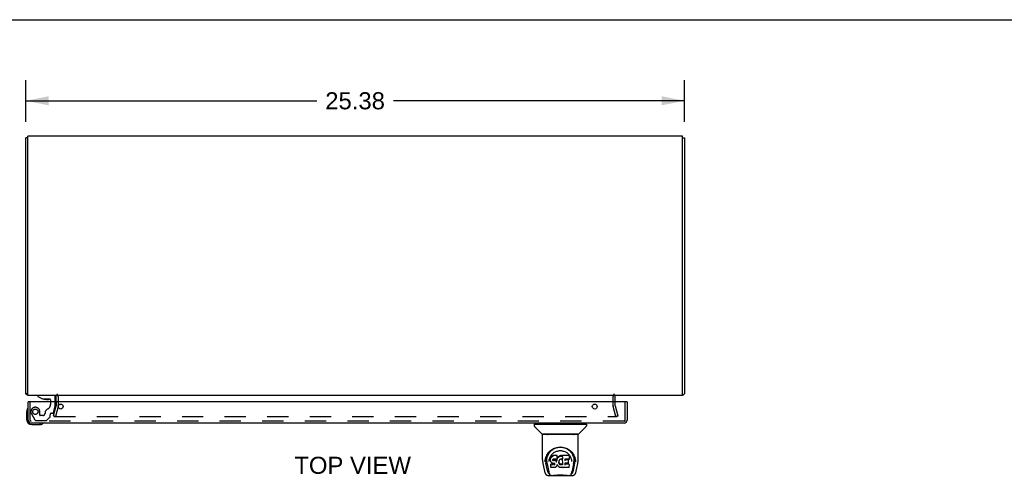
# Model space of a CAD drawing. Header units: inches. Extents: x 0 to 149, y 0 to 96.
# Tile 14 of 16: x 37 to 75, y 79 to 96. Entities that reach past the tile are written whole.
import ezdxf

# ---------------------------------------------------------------- set-up
doc = ezdxf.new("R2010")
doc.units = ezdxf.units.IN
doc.header["$LTSCALE"] = 8.201754
doc.header["$MEASUREMENT"] = 0
doc.linetypes.add('HIDDEN', pattern=[0.2, 0.1, -0.1])
doc.layers.get('0').update_dxf_attribs({"linetype": 'CONTINUOUS'})
for name, color, linetype in [('DEFAULT_2', 8, 'HIDDEN'), ('DIMENSIONS', 7, 'CONTINUOUS'), ('DOOR_ASSEMBLY', 7, 'CONTINUOUS')]:
    doc.layers.add(name, color=color, linetype=linetype)
doc.styles.get("Standard").update_dxf_attribs({"font": 'arial.ttf'})
doc.dimstyles.new('DIMSTYLE_1', dxfattribs={"dimtxt": 0.657895, "dimasz": 0.877193, "dimexe": 0.09, "dimexo": 0.07, "dimgap": 0.0375, "dimtad": 0, "dimtih": 1, "dimtoh": 1, "dimzin": 4, "dimdsep": 46, "dimtxsty": 'Standard', "dimblk": '_FILLED', "dimblk1": '_FILLED', "dimblk2": '_FILLED', "dimcen": 0.09, "dimadec": 3, "dimazin": 1, "dimtfac": 1, "dimtdec": 3, "dimtofl": 0, "dimtmove": 0, "dimatfit": 3, "dimldrblk": '_FILLED', "dimfxl": 0, "dimtolj": 1, "dimtzin": 4, "dimarcsym": 0})

# ---------------------------------------------------------------- blocks, each defined once
blk = doc.blocks.new('_FILLED')
at = {"color": 0, "linetype": 'ByBlock'}
blk.add_solid([(0, 0), (-1, 0.2), (-1, -0.2)], dxfattribs=at)
blk = doc.blocks.new('*D2')
at = {"layer": 'DIMENSIONS', "color": 2, "linetype": 'Continuous'}
for p, q in [((36.863, 92.548), (36.863, 94.151)), ((62.238, 92.548), (62.238, 94.151)), ((36.863, 93.362), (48.072, 93.362)), ((62.238, 93.362), (51.029, 93.362))]:
    blk.add_line(p, q, dxfattribs=at)
at = {"layer": 'DIMENSIONS', "color": 2, "linetype": 'Continuous', "xscale": 0.8771929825, "yscale": 0.8771929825, "zscale": 0.8771929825, "rotation": 180}
blk.add_blockref('_FILLED', (36.863, 93.362), dxfattribs=at)
at = {"layer": 'DIMENSIONS', "color": 2, "linetype": 'Continuous', "xscale": 0.8771929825, "yscale": 0.8771929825, "zscale": 0.8771929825}
blk.add_blockref('_FILLED', (62.238, 93.362), dxfattribs=at)
at = {"layer": 'DIMENSIONS', "color": 2, "linetype": 'Continuous', "insert": (49.55, 93.691), "char_height": 0.6579, "width": 2.29896, "attachment_point": 2, "line_spacing_factor": 0.9}
blk.add_mtext('25.38', dxfattribs=at)

msp = doc.modelspace()

# ---------------------------------------------------------------- linework, layer by layer
at = {"color": 7, "linetype": 'Continuous'}
for p, q in [((0, 96.491), (149.123, 96.491)), ((36.938, 91.934), (36.863, 91.934)), ((62.163, 91.934), (62.238, 91.934)), ((36.938, 82.06), (36.863, 82.06))]:
    msp.add_line(p, q, dxfattribs=at)
at = {"color": 3, "linetype": 'Continuous'}
for p, q in [((36.863, 82.06), (36.863, 91.934)), ((36.938, 81.997), (36.938, 91.997)), ((62.163, 91.997), (36.938, 91.997)), ((62.163, 81.997), (62.163, 91.997)), ((62.238, 91.934), (62.238, 82.06)), ((62.163, 81.997), (36.938, 81.997)), ((38.038, 81.754), (38.038, 81.955)), ((59.563, 81.955), (59.563, 81.754))]:
    msp.add_line(p, q, dxfattribs=at)
for points in [[(36.894, 82.035), (36.892, 82.037), (36.89, 82.038), (36.888, 82.04), (36.885, 82.041), (36.883, 82.043), (36.88, 82.044), (36.878, 82.046), (36.875, 82.047), (36.873, 82.048), (36.871, 82.05), (36.869, 82.051), (36.867, 82.052), (36.866, 82.054), (36.864, 82.055), (36.864, 82.056), (36.863, 82.058), (36.863, 82.059), (36.863, 82.06)], [(62.207, 82.035), (62.208, 82.035), (62.208, 82.036), (62.209, 82.037), (62.21, 82.037), (62.211, 82.038), (62.212, 82.039), (62.213, 82.04), (62.214, 82.04), (62.215, 82.041), (62.216, 82.042), (62.218, 82.043), (62.219, 82.043)], [(62.219, 82.043), (62.222, 82.045), (62.224, 82.046)], [(62.224, 82.046), (62.226, 82.047), (62.227, 82.048), (62.228, 82.048), (62.229, 82.049), (62.23, 82.049), (62.231, 82.05), (62.232, 82.051), (62.232, 82.051), (62.233, 82.052), (62.234, 82.052), (62.234, 82.053), (62.235, 82.053), (62.235, 82.054), (62.236, 82.054), (62.236, 82.055), (62.236, 82.055), (62.237, 82.056), (62.237, 82.056), (62.237, 82.057), (62.237, 82.057), (62.238, 82.058), (62.238, 82.058), (62.238, 82.059), (62.238, 82.059), (62.238, 82.06), (62.238, 82.06)]]:
    msp.add_lwpolyline(points, dxfattribs=at)
for centre, radius, start, end in [((36.98, 82.114), 0.117, 222.5569, 248.9573), ((37.996, 81.955), 0.042, 0, 90), ((59.605, 81.955), 0.042, 110.6881, 180), ((62.121, 82.114), 0.117, 291.0383, 317.4431)]:
    msp.add_arc(centre, radius, start, end, dxfattribs=at)
at = {"color": 7, "linetype": 'Continuous'}
msp.add_arc((59.605, 81.955), 0.042, 90, 110.6881, dxfattribs=at)
at = {"layer": 'DEFAULT_2', "color": 8, "linetype": 'HIDDEN'}
for p, q in [((38.113, 81.955), (38.113, 81.596)), ((59.488, 81.596), (59.488, 81.955)), ((37.934, 81.204), (38.037, 81.59)), ((38.109, 81.571), (38.006, 81.184)), ((38.038, 81.754), (38.038, 81.596)), ((59.595, 81.184), (59.491, 81.571)), ((59.563, 81.754), (59.563, 81.596)), ((59.564, 81.59), (59.667, 81.204)), ((37.934, 81.204), (38.006, 81.184)), ((37.941, 81.204), (37.941, 81.203)), ((37.961, 81.184), (59.64, 81.184)), ((59.667, 81.204), (59.595, 81.184))]:
    msp.add_line(p, q, dxfattribs=at)
for points in [[(37.941, 81.208), (37.941, 81.207), (37.941, 81.205), (37.941, 81.204)], [(37.941, 81.203), (37.941, 81.201), (37.941, 81.199), (37.942, 81.197), (37.943, 81.195), (37.944, 81.193), (37.945, 81.192), (37.946, 81.19), (37.948, 81.189), (37.949, 81.188), (37.951, 81.187), (37.953, 81.186)], [(37.961, 81.184), (37.959, 81.185), (37.957, 81.185), (37.955, 81.185), (37.953, 81.186)], [(59.66, 81.204), (59.66, 81.203), (59.66, 81.201), (59.66, 81.199), (59.659, 81.197), (59.658, 81.195), (59.657, 81.193), (59.656, 81.192), (59.655, 81.19), (59.653, 81.189), (59.652, 81.188), (59.65, 81.187), (59.648, 81.186), (59.646, 81.185), (59.644, 81.185), (59.642, 81.185), (59.64, 81.184)], [(59.66, 81.208), (59.66, 81.207), (59.66, 81.205), (59.66, 81.204)]]:
    msp.add_lwpolyline(points, dxfattribs=at)
for centre, radius, start, end in [((37.996, 81.955), 0.117, 0, 56.9002), ((59.605, 81.955), 0.117, 123.0998, 180), ((38.013, 81.596), 0.025, 345, 360), ((38.013, 81.596), 0.1, 345, 360), ((59.588, 81.596), 0.1, 180, 195), ((59.588, 81.596), 0.025, 180, 195)]:
    msp.add_arc(centre, radius, start, end, dxfattribs=at)
at = {"layer": 'DOOR_ASSEMBLY', "color": 7, "linetype": 'Continuous'}
for p, q in [((37.331, 81.997), (37.331, 81.958)), ((37.331, 81.958), (37.507, 81.859)), ((36.972, 81.754), (36.957, 81.754)), ((37.507, 81.859), (37.784, 81.859)), ((37.666, 81.843), (37.596, 81.843)), ((37.666, 81.843), (37.667, 81.843)), ((37.667, 81.843), (37.736, 81.843)), ((37.815, 81.828), (37.815, 81.754)), ((38, 81.754), (38, 81.918)), ((60.017, 81.754), (60.032, 81.754)), ((36.897, 81.358), (36.897, 81.069)), ((37.097, 80.869), (37.387, 80.869)), ((37.425, 80.872), (37.387, 80.869)), ((56.453, 80.882), (56.453, 80.827)), ((56.461, 80.89), (58.453, 80.89)), ((56.76, 80.505), (56.465, 80.799)), ((56.512, 80.89), (56.512, 80.929)), ((58.155, 80.505), (58.45, 80.799)), ((58.402, 80.89), (58.402, 80.929)), ((58.461, 80.882), (58.461, 80.827)), ((56.768, 79.517), (56.768, 80.48)), ((58.138, 80.488), (56.776, 80.488)), ((58.134, 80.496), (56.781, 80.496)), ((56.843, 80.496), (56.84, 80.492)), ((56.84, 80.492), (56.84, 80.492)), ((58.074, 80.492), (58.072, 80.496)), ((58.074, 80.492), (58.074, 80.492)), ((58.146, 79.517), (58.146, 80.48)), ((57.025, 79.772), (57.05, 79.806)), ((57.156, 79.669), (57.132, 79.658)), ((57.181, 79.677), (57.156, 79.669)), ((57.156, 79.632), (57.156, 79.669)), ((57.334, 79.677), (57.181, 79.677)), ((57.181, 79.64), (57.181, 79.677)), ((57.335, 79.622), (57.334, 79.677)), ((57.334, 79.642), (57.334, 79.677)), ((57.435, 79.668), (57.413, 79.658)), ((57.459, 79.673), (57.435, 79.668)), ((57.435, 79.631), (57.435, 79.668)), ((57.482, 79.675), (57.459, 79.673)), ((57.459, 79.636), (57.459, 79.673)), ((57.482, 79.675), (57.506, 79.675)), ((57.482, 79.639), (57.482, 79.675)), ((57.519, 79.673), (57.506, 79.675)), ((57.506, 79.638), (57.506, 79.675)), ((57.532, 79.669), (57.519, 79.673)), ((57.519, 79.636), (57.519, 79.673)), ((57.544, 79.661), (57.532, 79.669)), ((57.532, 79.632), (57.532, 79.669)), ((57.793, 79.675), (57.544, 79.675)), ((57.545, 79.625), (57.544, 79.675)), ((57.809, 79.689), (57.825, 79.664)), ((56.784, 79.373), (56.849, 79.068)), ((56.876, 79.432), (56.879, 79.49)), ((56.876, 79.433), (56.876, 79.432)), ((56.879, 79.49), (56.888, 79.544)), ((56.889, 79.55), (56.889, 79.495)), ((56.957, 79.1), (56.9, 79.377)), ((56.937, 79.443), (56.938, 79.417)), ((56.947, 79.352), (57.009, 79.049)), ((57.022, 79.446), (57.022, 79.446)), ((57.082, 79.569), (57.08, 79.544)), ((57.081, 79.51), (57.08, 79.544)), ((57.081, 79.51), (57.081, 79.51)), ((57.082, 79.485), (57.081, 79.51)), ((57.087, 79.594), (57.082, 79.569)), ((57.082, 79.535), (57.082, 79.569)), ((57.087, 79.46), (57.082, 79.485)), ((57.082, 79.485), (57.082, 79.485)), ((57.097, 79.619), (57.087, 79.594)), ((57.088, 79.559), (57.087, 79.594)), ((57.096, 79.437), (57.087, 79.46)), ((57.087, 79.46), (57.087, 79.46)), ((57.095, 79.344), (57.087, 79.336)), ((57.089, 79.223), (57.087, 79.336)), ((57.156, 79.344), (57.095, 79.344)), ((57.095, 79.308), (57.095, 79.344)), ((57.11, 79.416), (57.096, 79.437)), ((57.096, 79.437), (57.096, 79.437)), ((57.111, 79.641), (57.097, 79.619)), ((57.097, 79.584), (57.097, 79.619)), ((57.11, 79.416), (57.11, 79.415)), ((57.128, 79.397), (57.11, 79.415)), ((57.121, 79.65), (57.111, 79.641)), ((57.112, 79.605), (57.111, 79.641)), ((57.132, 79.658), (57.121, 79.65)), ((57.122, 79.614), (57.121, 79.65)), ((57.149, 79.384), (57.128, 79.397)), ((57.128, 79.397), (57.128, 79.397)), ((57.133, 79.622), (57.132, 79.658)), ((57.149, 79.384), (57.149, 79.383)), ((57.162, 79.379), (57.149, 79.383)), ((57.217, 79.345), (57.156, 79.344)), ((57.156, 79.308), (57.156, 79.344)), ((57.156, 79.308), (57.156, 79.306)), ((57.174, 79.377), (57.162, 79.379)), ((57.162, 79.379), (57.162, 79.379)), ((57.171, 79.512), (57.17, 79.498)), ((57.17, 79.492), (57.171, 79.51)), ((57.173, 79.526), (57.171, 79.512)), ((57.175, 79.518), (57.172, 79.522)), ((57.172, 79.487), (57.172, 79.522)), ((57.175, 79.529), (57.173, 79.525)), ((57.177, 79.531), (57.174, 79.529)), ((57.222, 79.376), (57.174, 79.377)), ((57.179, 79.516), (57.175, 79.518)), ((57.175, 79.483), (57.175, 79.518)), ((57.189, 79.535), (57.177, 79.531)), ((57.19, 79.512), (57.179, 79.516)), ((57.179, 79.479), (57.179, 79.516)), ((57.202, 79.536), (57.189, 79.535)), ((57.213, 79.513), (57.19, 79.512)), ((57.19, 79.476), (57.19, 79.512)), ((57.315, 79.536), (57.202, 79.536)), ((57.238, 79.512), (57.213, 79.513)), ((57.213, 79.476), (57.213, 79.513)), ((57.213, 79.475), (57.213, 79.476)), ((57.231, 79.346), (57.217, 79.345)), ((57.217, 79.308), (57.217, 79.345)), ((57.217, 79.308), (57.217, 79.306)), ((57.229, 79.376), (57.222, 79.376)), ((57.234, 79.374), (57.229, 79.376)), ((57.235, 79.348), (57.231, 79.346)), ((57.231, 79.309), (57.231, 79.346)), ((57.238, 79.37), (57.234, 79.374)), ((57.24, 79.353), (57.235, 79.348)), ((57.235, 79.312), (57.235, 79.348)), ((57.263, 79.506), (57.238, 79.512)), ((57.238, 79.475), (57.238, 79.512)), ((57.243, 79.366), (57.238, 79.371)), ((57.245, 79.36), (57.24, 79.353)), ((57.24, 79.317), (57.24, 79.353)), ((57.248, 79.354), (57.242, 79.366)), ((57.251, 79.34), (57.248, 79.354)), ((57.248, 79.328), (57.248, 79.354)), ((57.25, 79.334), (57.25, 79.344)), ((57.276, 79.501), (57.263, 79.506)), ((57.263, 79.47), (57.263, 79.506)), ((57.287, 79.493), (57.276, 79.501)), ((57.276, 79.464), (57.276, 79.501)), ((57.305, 79.475), (57.287, 79.493)), ((57.287, 79.456), (57.287, 79.493)), ((57.314, 79.46), (57.305, 79.475)), ((57.305, 79.439), (57.305, 79.475)), ((57.318, 79.502), (57.314, 79.46)), ((57.315, 79.424), (57.314, 79.46)), ((57.327, 79.537), (57.315, 79.536)), ((57.316, 79.417), (57.316, 79.418)), ((57.322, 79.525), (57.318, 79.502)), ((57.319, 79.468), (57.318, 79.502)), ((57.327, 79.297), (57.318, 79.274)), ((57.325, 79.537), (57.322, 79.525)), ((57.323, 79.49), (57.322, 79.525)), ((57.334, 79.321), (57.327, 79.297)), ((57.327, 79.297), (57.327, 79.297)), ((57.332, 79.549), (57.328, 79.537)), ((57.328, 79.512), (57.328, 79.539)), ((57.333, 79.563), (57.332, 79.549)), ((57.332, 79.549), (57.332, 79.549)), ((57.335, 79.588), (57.333, 79.563)), ((57.336, 79.569), (57.333, 79.561)), ((57.333, 79.564), (57.333, 79.563)), ((57.334, 79.332), (57.334, 79.333)), ((57.334, 79.331), (57.334, 79.332)), ((57.334, 79.332), (57.334, 79.332)), ((57.334, 79.33), (57.334, 79.331)), ((57.334, 79.331), (57.334, 79.331)), ((57.335, 79.329), (57.334, 79.321)), ((57.334, 79.321), (57.334, 79.321)), ((57.335, 79.588), (57.335, 79.622)), ((57.355, 79.293), (57.335, 79.329)), ((57.348, 79.59), (57.336, 79.569)), ((57.337, 79.534), (57.336, 79.569)), ((57.361, 79.609), (57.348, 79.59)), ((57.348, 79.554), (57.348, 79.59)), ((57.368, 79.274), (57.355, 79.293)), ((57.355, 79.293), (57.355, 79.293)), ((57.376, 79.627), (57.361, 79.609)), ((57.361, 79.574), (57.361, 79.609)), ((57.393, 79.643), (57.376, 79.627)), ((57.377, 79.591), (57.376, 79.627)), ((57.413, 79.658), (57.393, 79.643)), ((57.394, 79.607), (57.393, 79.643)), ((57.4, 79.437), (57.399, 79.411)), ((57.404, 79.463), (57.4, 79.437)), ((57.401, 79.433), (57.4, 79.438)), ((57.4, 79.399), (57.401, 79.433)), ((57.403, 79.422), (57.401, 79.433)), ((57.413, 79.398), (57.403, 79.422)), ((57.403, 79.387), (57.403, 79.422)), ((57.407, 79.474), (57.404, 79.463)), ((57.413, 79.485), (57.407, 79.474)), ((57.412, 79.362), (57.413, 79.398)), ((57.413, 79.621), (57.413, 79.658)), ((57.427, 79.507), (57.413, 79.485)), ((57.425, 79.375), (57.413, 79.398)), ((57.433, 79.366), (57.425, 79.375)), ((57.425, 79.34), (57.425, 79.375)), ((57.434, 79.516), (57.427, 79.507)), ((57.442, 79.358), (57.433, 79.366)), ((57.433, 79.33), (57.433, 79.366)), ((57.443, 79.522), (57.434, 79.516)), ((57.452, 79.351), (57.442, 79.358)), ((57.442, 79.321), (57.442, 79.358)), ((57.466, 79.532), (57.443, 79.522)), ((57.464, 79.346), (57.452, 79.351)), ((57.452, 79.314), (57.452, 79.351)), ((57.463, 79.309), (57.464, 79.346)), ((57.476, 79.344), (57.464, 79.346)), ((57.477, 79.535), (57.466, 79.532)), ((57.476, 79.344), (57.488, 79.343)), ((57.476, 79.307), (57.476, 79.344)), ((57.488, 79.534), (57.477, 79.535)), ((57.483, 79.637), (57.482, 79.639)), ((57.5, 79.532), (57.488, 79.534)), ((57.5, 79.345), (57.488, 79.343)), ((57.488, 79.307), (57.488, 79.343)), ((57.488, 79.305), (57.488, 79.307)), ((57.511, 79.527), (57.5, 79.532)), ((57.512, 79.349), (57.5, 79.345)), ((57.5, 79.309), (57.5, 79.345)), ((57.506, 79.637), (57.506, 79.638)), ((57.524, 79.354), (57.512, 79.349)), ((57.512, 79.312), (57.512, 79.349)), ((57.534, 79.362), (57.524, 79.354)), ((57.524, 79.318), (57.524, 79.354)), ((57.546, 79.575), (57.53, 79.535)), ((57.534, 79.325), (57.534, 79.362)), ((57.547, 79.577), (57.546, 79.577)), ((57.546, 79.577), (57.546, 79.576)), ((57.546, 79.576), (57.546, 79.576)), ((57.546, 79.576), (57.546, 79.575)), ((57.55, 79.322), (57.546, 79.575)), ((57.548, 79.583), (57.547, 79.581)), ((57.547, 79.581), (57.547, 79.58)), ((57.547, 79.58), (57.547, 79.578)), ((57.547, 79.578), (57.547, 79.577)), ((57.552, 79.314), (57.552, 79.315)), ((57.634, 79.38), (57.633, 79.306)), ((57.793, 79.341), (57.633, 79.341)), ((57.762, 79.38), (57.634, 79.38)), ((57.793, 79.536), (57.635, 79.536)), ((57.636, 79.536), (57.635, 79.477)), ((57.762, 79.512), (57.635, 79.512)), ((57.773, 79.391), (57.775, 79.499)), ((57.802, 79.224), (57.804, 79.33)), ((57.807, 79.55), (57.809, 79.658)), ((57.891, 79.477), (57.893, 79.446)), ((57.893, 79.446), (57.893, 79.446)), ((57.967, 79.349), (57.906, 79.049)), ((57.958, 79.1), (58.014, 79.377)), ((58.014, 79.595), (58.027, 79.544)), ((58.025, 79.55), (58.026, 79.495)), ((58.039, 79.432), (58.039, 79.433)), ((58.066, 79.068), (58.131, 79.373)), ((56.849, 79.068), (56.849, 79.068)), ((56.973, 78.913), (57.942, 78.913)), ((57.016, 78.992), (57.023, 78.992)), ((57.023, 78.992), (57.025, 78.983)), ((57.027, 78.98), (57.025, 78.983)), ((57.096, 79.215), (57.089, 79.222)), ((57.242, 79.215), (57.096, 79.215)), ((57.096, 79.215), (57.096, 79.215)), ((57.254, 79.217), (57.242, 79.215)), ((57.266, 79.221), (57.254, 79.217)), ((57.254, 79.217), (57.254, 79.217)), ((57.287, 79.235), (57.266, 79.221)), ((57.266, 79.221), (57.266, 79.221)), ((57.305, 79.253), (57.287, 79.235)), ((57.287, 79.235), (57.287, 79.235)), ((57.312, 79.263), (57.305, 79.253)), ((57.305, 79.253), (57.305, 79.253)), ((57.318, 79.274), (57.312, 79.263)), ((57.312, 79.263), (57.312, 79.263)), ((57.318, 79.274), (57.318, 79.274)), ((57.383, 79.258), (57.368, 79.274)), ((57.368, 79.274), (57.368, 79.274)), ((57.383, 79.258), (57.383, 79.257)), ((57.4, 79.242), (57.383, 79.257)), ((57.418, 79.228), (57.4, 79.242)), ((57.4, 79.242), (57.4, 79.242)), ((57.429, 79.223), (57.418, 79.228)), ((57.418, 79.228), (57.418, 79.228)), ((57.44, 79.219), (57.429, 79.223)), ((57.429, 79.223), (57.429, 79.223)), ((57.462, 79.214), (57.44, 79.219)), ((57.485, 79.211), (57.462, 79.214)), ((57.508, 79.214), (57.485, 79.211)), ((57.485, 79.212), (57.485, 79.211)), ((57.53, 79.221), (57.508, 79.214)), ((57.549, 79.232), (57.53, 79.221)), ((57.53, 79.221), (57.53, 79.221)), ((57.554, 79.232), (57.548, 79.232)), ((57.554, 79.224), (57.554, 79.232)), ((57.793, 79.215), (57.562, 79.215)), ((57.888, 78.98), (57.889, 78.983)), ((57.889, 78.983), (57.892, 78.992)), ((57.892, 78.992), (57.899, 78.992))]:
    msp.add_line(p, q, dxfattribs=at)
at = {"layer": 'DOOR_ASSEMBLY', "color": 8, "linetype": 'HIDDEN'}
for p, q in [((37.921, 81.997), (37.331, 81.997)), ((37.032, 81.046), (37.032, 81.754)), ((37.815, 81.754), (37.815, 81.644)), ((37.932, 81.331), (38, 81.587)), ((38, 81.587), (38, 81.754)), ((59.957, 81.046), (59.957, 81.754)), ((37.083, 81.281), (37.218, 81.048)), ((37.404, 81.234), (37.404, 81.367)), ((37.514, 81.218), (37.42, 81.218)), ((37.798, 81.171), (37.798, 81.249)), ((37.857, 81.308), (37.902, 81.308)), ((59.915, 81.004), (37.074, 81.004)), ((37.244, 81.033), (37.656, 81.033)), ((37.677, 81.042), (37.793, 81.157))]:
    msp.add_line(p, q, dxfattribs=at)
at = {"layer": 'DOOR_ASSEMBLY', "color": 3, "linetype": 'Continuous'}
for p, q in [((36.957, 81.046), (36.957, 81.754)), ((60.017, 81.754), (36.972, 81.754)), ((60.032, 81.754), (60.032, 81.046)), ((59.915, 80.929), (37.074, 80.929))]:
    msp.add_line(p, q, dxfattribs=at)
at = {"layer": 'DOOR_ASSEMBLY', "color": 7, "linetype": 'Continuous'}
for points in [[(56.839, 80.491), (56.839, 80.49), (56.838, 80.489), (56.838, 80.489), (56.838, 80.488), (56.838, 80.488)], [(56.84, 80.492), (56.84, 80.491), (56.839, 80.491)], [(58.075, 80.491), (58.075, 80.491), (58.074, 80.492)], [(58.076, 80.488), (58.077, 80.488), (58.077, 80.489), (58.076, 80.489), (58.076, 80.49), (58.075, 80.491)], [(56.888, 79.544), (56.901, 79.595), (56.918, 79.643), (56.938, 79.687), (56.961, 79.729), (56.987, 79.767), (57.015, 79.803), (57.045, 79.836), (57.079, 79.867), (57.115, 79.896), (57.154, 79.922), (57.195, 79.944), (57.237, 79.964), (57.281, 79.98), (57.325, 79.992), (57.369, 80.001), (57.413, 80.006), (57.458, 80.007), (57.502, 80.006), (57.546, 80), (57.59, 79.992), (57.634, 79.98), (57.678, 79.964), (57.72, 79.944), (57.761, 79.922), (57.8, 79.896), (57.836, 79.867), (57.869, 79.836), (57.9, 79.803), (57.928, 79.767), (57.954, 79.729), (57.977, 79.687), (57.997, 79.643), (58.014, 79.595)], [(56.937, 79.443), (56.935, 79.467), (56.936, 79.513), (56.942, 79.56), (56.951, 79.606), (56.965, 79.651), (56.982, 79.694), (57.002, 79.734), (57.025, 79.772)], [(57.05, 79.806), (57.077, 79.837), (57.105, 79.865)], [(57.06, 79.61), (57.074, 79.638), (57.089, 79.664)], [(57.089, 79.664), (57.106, 79.689), (57.124, 79.712), (57.144, 79.734), (57.165, 79.754), (57.187, 79.773), (57.211, 79.79), (57.236, 79.806), (57.263, 79.821), (57.29, 79.833), (57.317, 79.843), (57.345, 79.852), (57.373, 79.858), (57.401, 79.863), (57.429, 79.866), (57.457, 79.867), (57.485, 79.866), (57.513, 79.863), (57.541, 79.858), (57.569, 79.852), (57.597, 79.844), (57.625, 79.833), (57.652, 79.821), (57.678, 79.806), (57.703, 79.791), (57.727, 79.773), (57.75, 79.754), (57.771, 79.734), (57.79, 79.712), (57.809, 79.689)], [(57.105, 79.865), (57.135, 79.89), (57.166, 79.912), (57.197, 79.932)], [(57.197, 79.932), (57.229, 79.949), (57.261, 79.963), (57.293, 79.975)], [(57.293, 79.975), (57.326, 79.984), (57.358, 79.992), (57.391, 79.997), (57.424, 80), (57.456, 80.001), (57.489, 80), (57.521, 79.997), (57.554, 79.992), (57.586, 79.985)], [(57.586, 79.985), (57.619, 79.976), (57.651, 79.964), (57.683, 79.95)], [(57.683, 79.95), (57.715, 79.934), (57.746, 79.914), (57.776, 79.892), (57.806, 79.868), (57.835, 79.84), (57.862, 79.809), (57.888, 79.775), (57.911, 79.738), (57.932, 79.697), (57.949, 79.654), (57.963, 79.609), (57.973, 79.563), (57.978, 79.515)], [(57.825, 79.664), (57.841, 79.638), (57.855, 79.61)], [(56.768, 79.517), (56.769, 79.483), (56.772, 79.444), (56.778, 79.404), (56.784, 79.373)], [(56.889, 79.495), (56.89, 79.461), (56.894, 79.417), (56.9, 79.377)], [(56.938, 79.417), (56.94, 79.397), (56.943, 79.373), (56.947, 79.352)], [(57.022, 79.446), (57.024, 79.476), (57.029, 79.513)], [(57.029, 79.513), (57.038, 79.548), (57.048, 79.58), (57.06, 79.61)], [(57.081, 79.51), (57.081, 79.51), (57.081, 79.509), (57.082, 79.509), (57.082, 79.509), (57.083, 79.509), (57.083, 79.509)], [(57.082, 79.535), (57.083, 79.534), (57.083, 79.534), (57.083, 79.534), (57.084, 79.534), (57.084, 79.533), (57.084, 79.533)], [(57.082, 79.485), (57.082, 79.485), (57.083, 79.485), (57.083, 79.484), (57.083, 79.484), (57.084, 79.484), (57.084, 79.484)], [(57.087, 79.46), (57.087, 79.46), (57.087, 79.46), (57.088, 79.46), (57.088, 79.46), (57.089, 79.46)], [(57.087, 79.3), (57.088, 79.3), (57.088, 79.3), (57.088, 79.299), (57.089, 79.299), (57.089, 79.299), (57.089, 79.299)], [(57.088, 79.559), (57.088, 79.559), (57.088, 79.559), (57.088, 79.558), (57.089, 79.558), (57.089, 79.558), (57.089, 79.558)], [(57.095, 79.307), (57.095, 79.307), (57.095, 79.306), (57.095, 79.306), (57.095, 79.306), (57.096, 79.306), (57.096, 79.306)], [(57.096, 79.437), (57.096, 79.436), (57.097, 79.436), (57.097, 79.436), (57.098, 79.436)], [(57.097, 79.583), (57.097, 79.583), (57.098, 79.583), (57.098, 79.583), (57.098, 79.582), (57.099, 79.582), (57.099, 79.582)], [(57.11, 79.415), (57.11, 79.415), (57.11, 79.415), (57.111, 79.415), (57.111, 79.415), (57.112, 79.415)], [(57.112, 79.605), (57.112, 79.605), (57.112, 79.604), (57.113, 79.604), (57.113, 79.604), (57.113, 79.604), (57.113, 79.604)], [(57.122, 79.614), (57.122, 79.614), (57.122, 79.614), (57.122, 79.613), (57.122, 79.613), (57.123, 79.613), (57.123, 79.613)], [(57.128, 79.397), (57.128, 79.397), (57.128, 79.397), (57.129, 79.397), (57.129, 79.397)], [(57.133, 79.621), (57.133, 79.621), (57.133, 79.621), (57.133, 79.621), (57.133, 79.621), (57.133, 79.62), (57.134, 79.62)], [(57.149, 79.383), (57.149, 79.383), (57.15, 79.384), (57.15, 79.384)], [(57.156, 79.632), (57.156, 79.632), (57.156, 79.631), (57.156, 79.631), (57.156, 79.631), (57.156, 79.631), (57.156, 79.631)], [(57.162, 79.379), (57.162, 79.379), (57.162, 79.379), (57.162, 79.379)], [(57.168, 79.497), (57.169, 79.497), (57.169, 79.497), (57.169, 79.497), (57.17, 79.498), (57.17, 79.498), (57.17, 79.498)], [(57.168, 79.491), (57.169, 79.491), (57.169, 79.491), (57.17, 79.491), (57.17, 79.491), (57.17, 79.492), (57.17, 79.492)], [(57.169, 79.511), (57.169, 79.511), (57.17, 79.511), (57.17, 79.512), (57.171, 79.512), (57.171, 79.512), (57.171, 79.512)], [(57.17, 79.485), (57.17, 79.485), (57.171, 79.486), (57.171, 79.486), (57.171, 79.486), (57.172, 79.486), (57.172, 79.486)], [(57.171, 79.525), (57.172, 79.525), (57.172, 79.525), (57.172, 79.525), (57.173, 79.525), (57.173, 79.525)], [(57.173, 79.529), (57.174, 79.529), (57.174, 79.529), (57.174, 79.529), (57.174, 79.529)], [(57.173, 79.481), (57.174, 79.481), (57.174, 79.481), (57.174, 79.481), (57.174, 79.482), (57.174, 79.482), (57.175, 79.482)], [(57.174, 79.377), (57.174, 79.377), (57.174, 79.377), (57.175, 79.377)], [(57.176, 79.532), (57.177, 79.532), (57.177, 79.531), (57.177, 79.531), (57.177, 79.531)], [(57.178, 79.478), (57.178, 79.478), (57.178, 79.478), (57.178, 79.478), (57.178, 79.478), (57.178, 79.479), (57.178, 79.479)], [(57.181, 79.64), (57.181, 79.64), (57.181, 79.64), (57.182, 79.639), (57.182, 79.639), (57.182, 79.639), (57.182, 79.639)], [(57.189, 79.535), (57.189, 79.535), (57.189, 79.535), (57.189, 79.535)], [(57.19, 79.474), (57.19, 79.474), (57.19, 79.475), (57.19, 79.475), (57.19, 79.475), (57.19, 79.475), (57.19, 79.476)], [(57.202, 79.537), (57.202, 79.536), (57.202, 79.536), (57.202, 79.536), (57.202, 79.536), (57.202, 79.536), (57.202, 79.536)], [(57.222, 79.376), (57.222, 79.376), (57.222, 79.376), (57.222, 79.377)], [(57.229, 79.376), (57.229, 79.376), (57.229, 79.376), (57.229, 79.376)], [(57.231, 79.309), (57.231, 79.309), (57.231, 79.308), (57.231, 79.308), (57.231, 79.308), (57.231, 79.308), (57.231, 79.308)], [(57.234, 79.374), (57.234, 79.374), (57.234, 79.374), (57.235, 79.374)], [(57.236, 79.312), (57.236, 79.311), (57.236, 79.311), (57.236, 79.311), (57.236, 79.311), (57.236, 79.311), (57.237, 79.31)], [(57.238, 79.474), (57.238, 79.474), (57.238, 79.474), (57.238, 79.474), (57.238, 79.475), (57.238, 79.475), (57.238, 79.475)], [(57.238, 79.37), (57.239, 79.37), (57.239, 79.37), (57.239, 79.37), (57.24, 79.371)], [(57.24, 79.317), (57.24, 79.316), (57.24, 79.316), (57.241, 79.316), (57.241, 79.316), (57.241, 79.315), (57.242, 79.315)], [(57.243, 79.366), (57.243, 79.366), (57.243, 79.365), (57.244, 79.365), (57.244, 79.365)], [(57.248, 79.354), (57.249, 79.354), (57.249, 79.353), (57.249, 79.353), (57.25, 79.353), (57.25, 79.353)], [(57.248, 79.328), (57.249, 79.328), (57.249, 79.327), (57.249, 79.327), (57.249, 79.327), (57.25, 79.327), (57.25, 79.327)], [(57.25, 79.334), (57.251, 79.334), (57.251, 79.333), (57.251, 79.333), (57.251, 79.333), (57.252, 79.333), (57.252, 79.333)], [(57.251, 79.34), (57.251, 79.34), (57.251, 79.34), (57.251, 79.339), (57.252, 79.339), (57.252, 79.339), (57.253, 79.339)], [(57.263, 79.468), (57.263, 79.468), (57.263, 79.469), (57.263, 79.469), (57.263, 79.469), (57.263, 79.469), (57.263, 79.47)], [(57.275, 79.463), (57.275, 79.463), (57.275, 79.463), (57.275, 79.463), (57.275, 79.464), (57.276, 79.464), (57.276, 79.464)], [(57.285, 79.455), (57.286, 79.455), (57.286, 79.456), (57.286, 79.456), (57.286, 79.456), (57.286, 79.456), (57.287, 79.456)], [(57.303, 79.437), (57.304, 79.437), (57.304, 79.438), (57.304, 79.438), (57.304, 79.438), (57.305, 79.438), (57.305, 79.439)], [(57.315, 79.536), (57.315, 79.536), (57.315, 79.536), (57.315, 79.536), (57.315, 79.536), (57.315, 79.536), (57.315, 79.537)], [(57.316, 79.418), (57.316, 79.42), (57.315, 79.421), (57.315, 79.422), (57.315, 79.423)], [(57.321, 79.466), (57.32, 79.466), (57.32, 79.466), (57.319, 79.467), (57.319, 79.467), (57.319, 79.467), (57.319, 79.468)], [(57.324, 79.489), (57.324, 79.489), (57.324, 79.489), (57.323, 79.489), (57.323, 79.49), (57.323, 79.49), (57.323, 79.49)], [(57.327, 79.297), (57.327, 79.297), (57.327, 79.296), (57.326, 79.296), (57.326, 79.296), (57.325, 79.296)], [(57.327, 79.537), (57.327, 79.537), (57.327, 79.537), (57.326, 79.537), (57.326, 79.537)], [(57.328, 79.537), (57.327, 79.537), (57.327, 79.537), (57.327, 79.537)], [(57.33, 79.511), (57.33, 79.511), (57.33, 79.511), (57.329, 79.511), (57.329, 79.512), (57.329, 79.512), (57.328, 79.512)], [(57.332, 79.549), (57.332, 79.549), (57.331, 79.549), (57.331, 79.548), (57.33, 79.548), (57.33, 79.548)], [(57.333, 79.563), (57.333, 79.563), (57.333, 79.563), (57.333, 79.563), (57.332, 79.562), (57.332, 79.562), (57.331, 79.562)], [(57.333, 79.64), (57.333, 79.64), (57.333, 79.64), (57.332, 79.639), (57.332, 79.639), (57.332, 79.639), (57.332, 79.639)], [(57.334, 79.321), (57.334, 79.321), (57.334, 79.32), (57.333, 79.32), (57.333, 79.32), (57.333, 79.32), (57.332, 79.32)], [(57.335, 79.588), (57.335, 79.587), (57.334, 79.587), (57.334, 79.587), (57.334, 79.587), (57.333, 79.587), (57.333, 79.586)], [(57.334, 79.333), (57.333, 79.333), (57.333, 79.334)], [(57.334, 79.329), (57.334, 79.329), (57.334, 79.329), (57.334, 79.33), (57.334, 79.33), (57.334, 79.33), (57.334, 79.33), (57.334, 79.33)], [(57.335, 79.329), (57.335, 79.329), (57.335, 79.329), (57.335, 79.329), (57.334, 79.329)], [(57.339, 79.533), (57.338, 79.533), (57.338, 79.533), (57.338, 79.533), (57.337, 79.533), (57.337, 79.534), (57.337, 79.534)], [(57.35, 79.553), (57.349, 79.553), (57.349, 79.553), (57.349, 79.554), (57.349, 79.554), (57.348, 79.554), (57.348, 79.554)], [(57.355, 79.293), (57.355, 79.293), (57.355, 79.293), (57.356, 79.293), (57.356, 79.293)], [(57.363, 79.572), (57.363, 79.572), (57.362, 79.572), (57.362, 79.573), (57.362, 79.573), (57.362, 79.573), (57.361, 79.573)], [(57.378, 79.59), (57.378, 79.59), (57.377, 79.59), (57.377, 79.59), (57.377, 79.59), (57.377, 79.591), (57.376, 79.591)], [(57.395, 79.606), (57.395, 79.606), (57.394, 79.606), (57.394, 79.606), (57.394, 79.607), (57.394, 79.607), (57.394, 79.607)], [(57.399, 79.411), (57.399, 79.411), (57.399, 79.411), (57.398, 79.41), (57.398, 79.41), (57.398, 79.41), (57.397, 79.41)], [(57.4, 79.437), (57.4, 79.437), (57.4, 79.437), (57.4, 79.437), (57.399, 79.436), (57.399, 79.436), (57.398, 79.436)], [(57.4, 79.399), (57.4, 79.398), (57.4, 79.398), (57.399, 79.398), (57.399, 79.398), (57.398, 79.397), (57.398, 79.397)], [(57.403, 79.386), (57.402, 79.386), (57.402, 79.386), (57.402, 79.386), (57.402, 79.385), (57.401, 79.385), (57.401, 79.385)], [(57.404, 79.463), (57.404, 79.463), (57.403, 79.462), (57.403, 79.462), (57.402, 79.462), (57.402, 79.462)], [(57.407, 79.474), (57.407, 79.474), (57.407, 79.474), (57.406, 79.474), (57.406, 79.474), (57.405, 79.474)], [(57.412, 79.362), (57.412, 79.362), (57.412, 79.362), (57.411, 79.361), (57.411, 79.361), (57.411, 79.361), (57.41, 79.361)], [(57.413, 79.485), (57.413, 79.485), (57.412, 79.485), (57.412, 79.485), (57.411, 79.485)], [(57.414, 79.62), (57.414, 79.62), (57.414, 79.62), (57.414, 79.621), (57.413, 79.621), (57.413, 79.621), (57.413, 79.621)], [(57.423, 79.338), (57.423, 79.338), (57.424, 79.338), (57.424, 79.339), (57.424, 79.339), (57.424, 79.339), (57.424, 79.339)], [(57.427, 79.507), (57.427, 79.507), (57.426, 79.507), (57.426, 79.507), (57.426, 79.507), (57.425, 79.507)], [(57.431, 79.328), (57.431, 79.329), (57.432, 79.329), (57.432, 79.329), (57.432, 79.329), (57.432, 79.33), (57.433, 79.33)], [(57.434, 79.516), (57.434, 79.516), (57.433, 79.516), (57.433, 79.516), (57.433, 79.516)], [(57.436, 79.63), (57.436, 79.63), (57.436, 79.63), (57.436, 79.63), (57.436, 79.63), (57.436, 79.631), (57.435, 79.631)], [(57.441, 79.32), (57.441, 79.32), (57.441, 79.32), (57.441, 79.32), (57.442, 79.321), (57.442, 79.321), (57.442, 79.321)], [(57.443, 79.522), (57.443, 79.522), (57.442, 79.522), (57.442, 79.522)], [(57.451, 79.313), (57.451, 79.313), (57.452, 79.313), (57.452, 79.313), (57.452, 79.314), (57.452, 79.314), (57.452, 79.314)], [(57.459, 79.635), (57.459, 79.635), (57.459, 79.635), (57.459, 79.636), (57.459, 79.636), (57.459, 79.636), (57.459, 79.636)], [(57.463, 79.308), (57.463, 79.308), (57.463, 79.309), (57.463, 79.309), (57.463, 79.309), (57.463, 79.309), (57.463, 79.309)], [(57.466, 79.532), (57.466, 79.532), (57.466, 79.532), (57.466, 79.532)], [(57.476, 79.306), (57.476, 79.306), (57.476, 79.306), (57.476, 79.306), (57.476, 79.307), (57.476, 79.307), (57.476, 79.307)], [(57.477, 79.535), (57.477, 79.535), (57.477, 79.535), (57.477, 79.535)], [(57.488, 79.534), (57.488, 79.534), (57.488, 79.535), (57.488, 79.535)], [(57.5, 79.532), (57.5, 79.532), (57.5, 79.532), (57.5, 79.532)], [(57.501, 79.307), (57.501, 79.307), (57.501, 79.308), (57.501, 79.308), (57.501, 79.308), (57.501, 79.308), (57.5, 79.309)], [(57.511, 79.527), (57.512, 79.527), (57.514, 79.527), (57.516, 79.526), (57.518, 79.526), (57.52, 79.527), (57.522, 79.527), (57.524, 79.528), (57.526, 79.529), (57.527, 79.531), (57.529, 79.533), (57.53, 79.534), (57.53, 79.535)], [(57.512, 79.528), (57.512, 79.527), (57.512, 79.527), (57.511, 79.527)], [(57.513, 79.311), (57.513, 79.311), (57.513, 79.312), (57.513, 79.312), (57.513, 79.312), (57.513, 79.312), (57.512, 79.312)], [(57.519, 79.635), (57.519, 79.635), (57.519, 79.635), (57.519, 79.635), (57.519, 79.636), (57.519, 79.636), (57.519, 79.636)], [(57.525, 79.317), (57.525, 79.317), (57.524, 79.317), (57.524, 79.317), (57.524, 79.317), (57.524, 79.318), (57.524, 79.318)], [(57.531, 79.631), (57.531, 79.631), (57.531, 79.631), (57.532, 79.631), (57.532, 79.632), (57.532, 79.632), (57.532, 79.632)], [(57.549, 79.359), (57.549, 79.36), (57.548, 79.36), (57.547, 79.361), (57.547, 79.362), (57.546, 79.362), (57.545, 79.363), (57.544, 79.363), (57.544, 79.363), (57.543, 79.363), (57.542, 79.364), (57.541, 79.364), (57.54, 79.364)], [(57.547, 79.637), (57.546, 79.637), (57.546, 79.637), (57.546, 79.637), (57.546, 79.637), (57.545, 79.638), (57.545, 79.638)], [(57.547, 79.62), (57.547, 79.621), (57.546, 79.621), (57.546, 79.622), (57.546, 79.622), (57.546, 79.623), (57.545, 79.623)], [(57.546, 79.576), (57.546, 79.576), (57.546, 79.576)], [(57.546, 79.575), (57.546, 79.575), (57.546, 79.575)], [(57.546, 79.575), (57.546, 79.575), (57.546, 79.575), (57.546, 79.575)], [(57.552, 79.315), (57.551, 79.318), (57.551, 79.319), (57.55, 79.321)], [(57.631, 79.302), (57.631, 79.303), (57.631, 79.303), (57.632, 79.303), (57.632, 79.303), (57.632, 79.304), (57.632, 79.304)], [(57.632, 79.381), (57.632, 79.38), (57.633, 79.38), (57.633, 79.38), (57.633, 79.38), (57.633, 79.38), (57.634, 79.38)], [(57.633, 79.474), (57.633, 79.474), (57.633, 79.474), (57.633, 79.475), (57.634, 79.475), (57.634, 79.475), (57.634, 79.475)], [(57.634, 79.536), (57.634, 79.536), (57.634, 79.536), (57.634, 79.536), (57.635, 79.536), (57.635, 79.536), (57.635, 79.536)], [(57.762, 79.38), (57.763, 79.38), (57.765, 79.381), (57.767, 79.381), (57.768, 79.382), (57.77, 79.383), (57.771, 79.384), (57.772, 79.386), (57.773, 79.388), (57.773, 79.389), (57.773, 79.391)], [(57.793, 79.536), (57.794, 79.536), (57.796, 79.536), (57.798, 79.537), (57.8, 79.538), (57.802, 79.539), (57.804, 79.541), (57.805, 79.543), (57.806, 79.545), (57.807, 79.548), (57.807, 79.55)], [(57.855, 79.61), (57.867, 79.581), (57.877, 79.548), (57.885, 79.514), (57.891, 79.477)], [(57.967, 79.349), (57.968, 79.353), (57.968, 79.355), (57.969, 79.358), (57.969, 79.361), (57.97, 79.364), (57.97, 79.367), (57.971, 79.37), (57.971, 79.373), (57.972, 79.376), (57.972, 79.38), (57.973, 79.383), (57.973, 79.386), (57.974, 79.39), (57.974, 79.393), (57.975, 79.397), (57.975, 79.401), (57.975, 79.404), (57.976, 79.408), (57.976, 79.412), (57.976, 79.416), (57.978, 79.443)], [(57.978, 79.515), (57.979, 79.468), (57.978, 79.443)], [(58.014, 79.377), (58.021, 79.417), (58.025, 79.461), (58.026, 79.496)], [(58.027, 79.544), (58.036, 79.49), (58.039, 79.432)], [(58.131, 79.373), (58.137, 79.403), (58.142, 79.443), (58.146, 79.483), (58.146, 79.517)], [(56.849, 79.068), (56.852, 79.055), (56.856, 79.036), (56.861, 79.02), (56.867, 79.005), (56.872, 78.991), (56.878, 78.979), (56.885, 78.967), (56.892, 78.957), (56.9, 78.947), (56.909, 78.938), (56.919, 78.93), (56.931, 78.923), (56.943, 78.918), (56.956, 78.915)], [(56.956, 78.915), (56.969, 78.913), (56.973, 78.913)], [(56.957, 79.1), (56.961, 79.083), (56.965, 79.065), (56.97, 79.048), (56.976, 79.034), (56.982, 79.021), (56.988, 79.01), (56.995, 79.002), (57.003, 78.996), (57.01, 78.993), (57.016, 78.992)], [(57.009, 79.049), (57.011, 79.039), (57.014, 79.026), (57.017, 79.014), (57.02, 79.003), (57.023, 78.992)], [(57.063, 78.961), (57.058, 78.961), (57.053, 78.962), (57.048, 78.963), (57.043, 78.964), (57.039, 78.967), (57.035, 78.969), (57.032, 78.972), (57.029, 78.976), (57.027, 78.98), (57.027, 78.98)], [(57.027, 78.98), (57.032, 78.969), (57.039, 78.957), (57.045, 78.947), (57.052, 78.939), (57.059, 78.931), (57.067, 78.925), (57.076, 78.92), (57.085, 78.916), (57.095, 78.914), (57.102, 78.913)], [(57.089, 79.223), (57.089, 79.222), (57.089, 79.222)], [(57.089, 79.222), (57.089, 79.222), (57.09, 79.222), (57.09, 79.222), (57.091, 79.222)], [(57.096, 79.215), (57.096, 79.215), (57.096, 79.215), (57.096, 79.216), (57.096, 79.216), (57.096, 79.216), (57.097, 79.216)], [(57.187, 78.913), (57.208, 78.914), (57.231, 78.915), (57.256, 78.918), (57.282, 78.92), (57.309, 78.923), (57.337, 78.925), (57.366, 78.928), (57.396, 78.93), (57.426, 78.931), (57.457, 78.931), (57.488, 78.931), (57.518, 78.93), (57.548, 78.928), (57.577, 78.926), (57.605, 78.923), (57.632, 78.92), (57.659, 78.918), (57.683, 78.915), (57.706, 78.914), (57.728, 78.913)], [(57.187, 78.913), (57.211, 78.914), (57.239, 78.916), (57.269, 78.918), (57.299, 78.921), (57.33, 78.924), (57.361, 78.926), (57.393, 78.928), (57.425, 78.929), (57.457, 78.929), (57.489, 78.929), (57.521, 78.928), (57.553, 78.926), (57.585, 78.924), (57.615, 78.921), (57.645, 78.918), (57.675, 78.916), (57.704, 78.914), (57.728, 78.913)], [(57.242, 79.215), (57.242, 79.215), (57.242, 79.215), (57.242, 79.216), (57.242, 79.216), (57.242, 79.216), (57.242, 79.216)], [(57.254, 79.217), (57.254, 79.217), (57.254, 79.217), (57.254, 79.218)], [(57.266, 79.221), (57.266, 79.221), (57.266, 79.221), (57.266, 79.222)], [(57.287, 79.235), (57.287, 79.235), (57.287, 79.235), (57.286, 79.235), (57.286, 79.236)], [(57.305, 79.253), (57.305, 79.253), (57.305, 79.252), (57.304, 79.252), (57.304, 79.252), (57.303, 79.253)], [(57.312, 79.263), (57.312, 79.263), (57.312, 79.263), (57.311, 79.263), (57.311, 79.263)], [(57.318, 79.274), (57.318, 79.274), (57.317, 79.274), (57.317, 79.274), (57.316, 79.274)], [(57.368, 79.274), (57.368, 79.274), (57.368, 79.274), (57.369, 79.274), (57.369, 79.274), (57.369, 79.274)], [(57.383, 79.257), (57.383, 79.257), (57.384, 79.257), (57.384, 79.257), (57.385, 79.257)], [(57.4, 79.242), (57.4, 79.242), (57.401, 79.242), (57.401, 79.242), (57.401, 79.243)], [(57.418, 79.228), (57.419, 79.228), (57.419, 79.228), (57.419, 79.229), (57.419, 79.229)], [(57.429, 79.223), (57.429, 79.223), (57.429, 79.223), (57.43, 79.224)], [(57.44, 79.219), (57.44, 79.219), (57.44, 79.22), (57.44, 79.22)], [(57.462, 79.214), (57.462, 79.214), (57.462, 79.214), (57.462, 79.214)], [(57.507, 79.215), (57.507, 79.215), (57.508, 79.214), (57.508, 79.214)], [(57.529, 79.222), (57.529, 79.221), (57.53, 79.221), (57.53, 79.221)], [(57.548, 79.233), (57.548, 79.233), (57.548, 79.233), (57.548, 79.233), (57.548, 79.233), (57.548, 79.232), (57.548, 79.232)], [(57.556, 79.233), (57.555, 79.233), (57.555, 79.233), (57.555, 79.233), (57.555, 79.233), (57.554, 79.232), (57.554, 79.232)], [(57.554, 79.224), (57.554, 79.222), (57.555, 79.22), (57.556, 79.219), (57.557, 79.217), (57.558, 79.216), (57.56, 79.216), (57.562, 79.215), (57.562, 79.215)], [(57.793, 79.215), (57.794, 79.215), (57.796, 79.216), (57.797, 79.216), (57.799, 79.217), (57.8, 79.219), (57.801, 79.22), (57.802, 79.222), (57.802, 79.224)], [(57.813, 78.913), (57.82, 78.914), (57.83, 78.916), (57.839, 78.92), (57.848, 78.925), (57.856, 78.931), (57.863, 78.939), (57.87, 78.947), (57.876, 78.957), (57.883, 78.969), (57.888, 78.98)], [(57.852, 78.961), (57.857, 78.961), (57.862, 78.962), (57.867, 78.963), (57.871, 78.964), (57.876, 78.967), (57.879, 78.969), (57.883, 78.972), (57.886, 78.976), (57.888, 78.98), (57.888, 78.98)], [(57.892, 78.992), (57.895, 79.003), (57.898, 79.014), (57.901, 79.026), (57.904, 79.039), (57.906, 79.049)], [(57.899, 78.992), (57.905, 78.993), (57.912, 78.996), (57.92, 79.002), (57.927, 79.01), (57.933, 79.021), (57.939, 79.034), (57.944, 79.048), (57.95, 79.065), (57.954, 79.083), (57.958, 79.1)], [(57.942, 78.913), (57.945, 78.913), (57.958, 78.915)], [(57.958, 78.915), (57.971, 78.918), (57.983, 78.923), (57.995, 78.93), (58.005, 78.938), (58.014, 78.946), (58.023, 78.956), (58.03, 78.967), (58.036, 78.978), (58.042, 78.991), (58.048, 79.004), (58.053, 79.019), (58.058, 79.036), (58.063, 79.055), (58.066, 79.068)]]:
    msp.add_lwpolyline(points, dxfattribs=at)
at = {"layer": 'DOOR_ASSEMBLY', "color": 3, "linetype": 'Continuous'}
for centre in [(38.207, 81.566), (58.782, 81.566)]:
    msp.add_circle(centre, 0.094, dxfattribs=at)
at = {"layer": 'DOOR_ASSEMBLY', "color": 8, "linetype": 'HIDDEN'}
msp.add_circle((37.232, 81.367), 0.103, dxfattribs=at)
at = {"layer": 'DOOR_ASSEMBLY', "color": 7, "linetype": 'Continuous'}
for centre, radius, start, end in [((37.921, 81.918), 0.079, 0, 90), ((37.596, 81.933), 0.09, 234.8123, 270), ((37.736, 81.933), 0.09, 270, 304.9232), ((37.784, 81.828), 0.031, 0, 90), ((37.147, 81.358), 0.25, 149.1101, 180), ((36.946, 81.479), 0.015, 96.3796, 149.1101), ((36.942, 81.479), 0.015, 0, 83.6204), ((37.097, 81.069), 0.2, 180, 270), ((37.387, 81.119), 0.25, 270, 300.8899), ((37.507, 80.914), 0.015, 6.3796, 90), ((37.507, 80.917), 0.015, 300.8899, 353.6204), ((56.461, 80.882), 0.00787, 90, 180), ((56.493, 80.827), 0.0394, 180, 225), ((58.422, 80.827), 0.0394, 315, 360), ((58.453, 80.882), 0.00787, 0, 90), ((56.781, 80.526), 0.0295, 225, 270), ((56.776, 80.48), 0.00787, 90, 180), ((56.95, 80.508), 0.0197, 270, 323.006), ((57.965, 80.508), 0.0197, 216.994, 270), ((58.134, 80.526), 0.0295, 270, 315), ((58.138, 80.48), 0.00787, 0, 90)]:
    msp.add_arc(centre, radius, start, end, dxfattribs=at)
at = {"layer": 'DOOR_ASSEMBLY', "color": 8, "linetype": 'HIDDEN'}
for centre, radius, start, end in [((37.627, 81.644), 0.188, 295.7418, 360), ((37.232, 81.367), 0.172, 0, 210), ((37.42, 81.234), 0.016, 180, 270), ((37.514, 81.308), 0.09, 270, 360), ((37.789, 81.308), 0.185, 115.7418, 180), ((37.857, 81.249), 0.059, 90, 180), ((37.902, 81.339), 0.031, 270, 345), ((37.074, 81.046), 0.042, 180, 270), ((37.244, 81.063), 0.03, 210, 270), ((37.656, 81.063), 0.03, 270, 315), ((37.778, 81.171), 0.02, 315, 360), ((59.915, 81.046), 0.042, 270, 360)]:
    msp.add_arc(centre, radius, start, end, dxfattribs=at)
at = {"layer": 'DOOR_ASSEMBLY', "color": 3, "linetype": 'Continuous'}
for centre, start, end in [((37.074, 81.046), 180, 270), ((59.915, 81.046), 270, 360)]:
    msp.add_arc(centre, 0.117, start, end, dxfattribs=at)
at = {"layer": 'DOOR_ASSEMBLY', "color": 7, "linetype": 'Continuous'}
for centre, major_axis, ratio, start_param, end_param in [((57.793, 79.659), (0, 0.0161), 0.999848, -1.588252, 0), ((57.089, 79.303), (0.00133, 0.0034), 0.413699, -3.931587, -3.404362), ((57.092, 79.57), (0.004, 0.0113), 0.082603, -3.358849, -3.237788), ((57.098, 79.309), (0.00243, 0.00249), 0.565489, -3.661377, -3.398136), ((57.102, 79.592), (0.00493, 0.00872), 0.139701, -3.375731, -3.231538), ((57.119, 79.613), (0.00667, 0.00805), 0.161626, -3.329134, -3.201937), ((57.168, 79.501), (-0.00245, 0.00904), 0.086305, -3.009796, -2.851612), ((57.168, 79.493), (-0.00334, 0.00617), 0.202659, -3.013778, -2.795609), ((57.169, 79.488), (-0.0051, 0.00558), 0.236803, -3.069215, -2.893885), ((57.173, 79.482), (0.00537, -0.00361), 0.301523, 0.056707, 0.196496), ((57.242, 79.317), (0.00623, 0.00529), 0.230667, 2.952001, 3.091843), ((57.252, 79.334), (0.00377, 0.00659), 0.191545, -3.454301, -3.256285), ((57.253, 79.342), (0.00243, 0.00802), 0.107328, -3.463611, -3.284363), ((57.298, 79.446), (-0.00628, 0.00793), 0.164287, -3.076154, -2.942496), ((57.317, 79.421), (-0.00129, 0.00383), 0.306196, 0.760017, 1.08509), ((57.332, 79.642), (-0.00006, 0.00283), 0.69468, -2.388692, -1.626091), ((57.418, 79.348), (-0.00646, 0.00915), 0.140046, -3.074302, -2.951316), ((57.54, 79.353), (0, 0.0108), 0.999848, 0, 0.641022), ((57.547, 79.64), (-0.00005, 0.00283), 0.694711, -4.711973, -3.921462), ((57.547, 79.624), (-0.00119, 0.00309), 0.517372, 0.955426, 1.594301), ((57.552, 79.319), (-0.00163, 0.00422), 0.284259, 0.65996, 1.068541), ((57.631, 79.306), (0.00005, 0.00283), 0.694711, -2.361723, -1.571213), ((57.633, 79.477), (0.00005, 0.00283), 0.694711, -2.361723, -1.571213), ((57.762, 79.499), (0, 0.0133), 0.999848, -1.588252, 0), ((57.793, 79.33), (0, 0.0104), 0.999848, -1.588252, 0)]:
    msp.add_ellipse(centre, major_axis=major_axis, ratio=ratio, start_param=start_param, end_param=end_param, dxfattribs=at)

# ---------------------------------------------------------------- texts
at = {"layer": 'DIMENSIONS', "color": 2, "linetype": 'Continuous', "insert": (49.456, 79.629), "char_height": 0.6579, "width": 4.48298, "attachment_point": 2, "line_spacing_factor": 0.9}
msp.add_mtext('TOP VIEW', dxfattribs=at)

# ---------------------------------------------------------------- dimensions: what is measured, and where the dimension line sits
at = {"layer": 'DIMENSIONS', "color": 2, "linetype": 'Continuous'}
dim = msp.add_linear_dim(base=(36.862862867, 93.362022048), p1=(62.237862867, 92.478094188), p2=(36.862862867, 92.478094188), angle=180, dimstyle='DIMSTYLE_1', dxfattribs=at)
dim.commit()
dim.dimension.update_dxf_attribs({"geometry": '*D2', "text_midpoint": (49.540407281, 93.358353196), "dimtype": 160})

doc.saveas('drawing.dxf')
